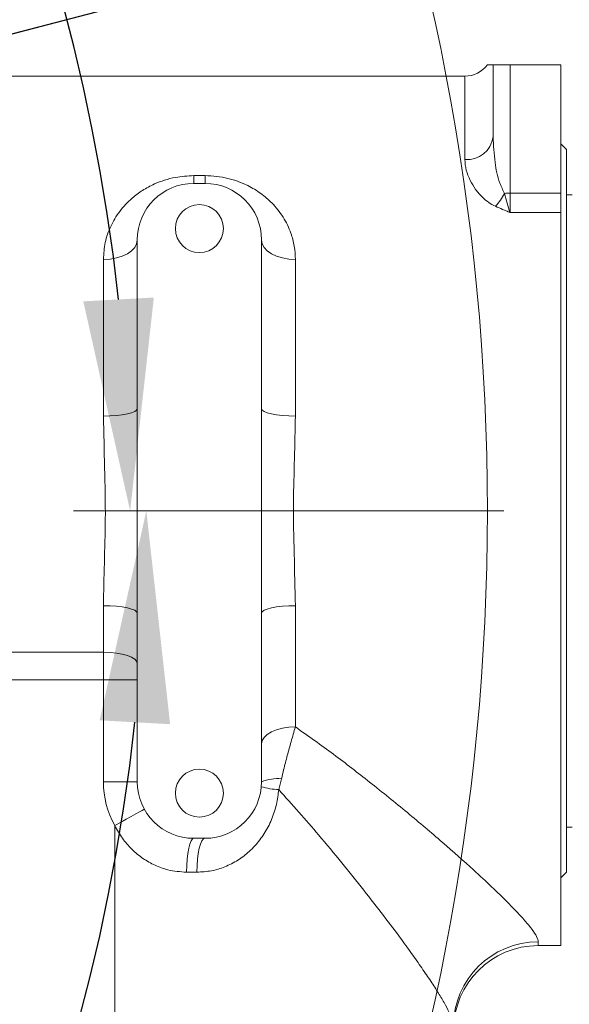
# Model space of a CAD drawing. Header units: millimetres. Extents: x 176 to 9387, y -11044 to -3322.
# Tile 20 of 255: x 3611 to 3708, y -8331 to -8156. Entities that reach past the tile are written whole.
import ezdxf

# ---------------------------------------------------------------- set-up
doc = ezdxf.new("R2010")
doc.units = ezdxf.units.MM
doc.header["$LTSCALE"] = 0.3175
doc.linetypes.add('ACAD_ISO10W100', pattern=[18, 12, -3, 0, -3])
for name, color, linetype, lineweight in [('1轮廓实线层', 7, 'Continuous', 18), ('7标注层', 4, 'Continuous', 13), ('sub', 1, 'Continuous', 18), ('中心线', 4, 'ACAD_ISO10W100', 20)]:
    doc.layers.add(name, color=color, linetype=linetype, lineweight=lineweight)
doc.styles.add('标准汉字', font='gbenor.shx', dxfattribs={"bigfont": 'gbcbig.shx'})
doc.dimstyles.new('M1：15', dxfattribs={"dimscale": 15, "dimtxt": 3.5, "dimasz": 2.5, "dimexe": 2, "dimexo": 0, "dimgap": 0.5, "dimtad": 1, "dimdec": 4, "dimdsep": 46, "dimtxsty": '标准汉字', "dimcen": 5, "dimdle": 5, "dimclrd": 1, "dimclre": 1, "dimclrt": 256, "dimadec": 4, "dimazin": 2, "dimtfac": 1, "dimtdec": 4, "dimtmove": 0, "dimatfit": 3, "dimfxl": 1, "dimtolj": 1, "dimarcsym": 0})
doc.dimstyles.new('M1：18.5', dxfattribs={"dimscale": 18.5, "dimtxt": 3.5, "dimasz": 2.5, "dimexe": 2, "dimexo": 0, "dimgap": 1.5, "dimtad": 1, "dimdec": 4, "dimdsep": 46, "dimtxsty": '标准汉字', "dimcen": 5, "dimdle": 5, "dimclrd": 1, "dimclre": 1, "dimclrt": 256, "dimadec": 4, "dimazin": 2, "dimtfac": 1, "dimtdec": 4, "dimtmove": 2, "dimatfit": 3, "dimfxl": 1, "dimfrac": 2, "dimtolj": 1, "dimarcsym": 0})

# ---------------------------------------------------------------- blocks, each defined once
blk = doc.blocks.new('*D24')
at = {"layer": '7标注层', "color": 1, "lineweight": -2, "ltscale": 20, "transparency": 16777216}
blk.add_line((2886.15, -8172.43), (2978, -8188.63), dxfattribs=at)
blk.add_arc((3286.97, -8243.11), 343.73, 6.2539, 163.7461, dxfattribs=at)
at = {"layer": '7标注层', "color": 1, "lineweight": 30, "ltscale": 20, "transparency": 16777216}
for points in [[(2963.06, -8148.32), (2950.89, -8145.48), (2948.46, -8183.42)], [(3634.9, -8205.32), (3622.41, -8206), (3630.7, -8243.11)]]:
    blk.add_solid(points, dxfattribs=at)
at = {"layer": 'Defpoints', "color": 0, "lineweight": 30, "ltscale": 20, "transparency": 16777216}
for p in [(3150.82, -7927.49), (1869.32, -7993.14), (2886.15, -8172.43), (3008.69, -8243.11), (4726.49, -8243.11)]:
    blk.add_point(p, dxfattribs=at)
at = {"layer": '7标注层', "ltscale": 20, "transparency": 16777216, "insert": (3354.34, -7871.69), "char_height": 52.5, "attachment_point": 5, "rotation": 349.7192, "style": '标准汉字'}
blk.add_mtext('\\A1;167%%D', dxfattribs=at)
blk = doc.blocks.new('*D25')
at = {"layer": '7标注层', "color": 1, "lineweight": -2, "ltscale": 20, "transparency": 16777216}
blk.add_line((2886.15, -8313.78), (2975.18, -8298.08), dxfattribs=at)
blk.add_arc((3286.97, -8243.11), 346.6, 196.2021, 353.7979, dxfattribs=at)
at = {"layer": '7标注层', "color": 1, "lineweight": 30, "ltscale": 20, "transparency": 16777216}
for points in [[(3625.3, -8280.21), (3637.78, -8280.89), (3633.57, -8243.11)], [(2948.05, -8341.23), (2960.22, -8338.4), (2945.63, -8303.29)]]:
    blk.add_solid(points, dxfattribs=at)
at = {"layer": 'Defpoints', "color": 0, "lineweight": 30, "ltscale": 20, "transparency": 16777216}
for p in [(3008.69, -8243.11), (4726.49, -8243.11), (2886.15, -8313.78), (1869.32, -8493.08), (3149.69, -8561.36)]:
    blk.add_point(p, dxfattribs=at)
at = {"layer": '7标注层', "ltscale": 20, "transparency": 16777216, "insert": (3314.24, -8554.77), "char_height": 52.5, "attachment_point": 5, "rotation": 5, "style": '标准汉字'}
blk.add_mtext('\\A1;167%%D', dxfattribs=at)
blk = doc.blocks.new('*D26')
at = {"layer": '7标注层', "color": 1, "lineweight": -2, "ltscale": 20, "transparency": 16777216}
for p, q in [((3864.68, -7885.44), (3664.9, -8009.12)), ((3664.9, -8009.12), (3633.02, -8028.86)), ((3286.97, -8243.11), (3633.02, -8028.86)), ((3286.97, -8243.11), (3223.2, -8282.59))]:
    blk.add_line(p, q, dxfattribs=at)
at = {"layer": '7标注层', "color": 1, "transparency": 16777216}
blk.add_solid([(3604.42, -8053.92), (3597.84, -8043.29), (3633.02, -8028.86)], dxfattribs=at)
at = {"layer": 'Defpoints', "color": 0, "transparency": 16777216}
for p in [(3633.02, -8028.86), (3286.97, -8243.11)]:
    blk.add_point(p, dxfattribs=at)
at = {"layer": '7标注层', "transparency": 16777216, "insert": (3790.32, -7891.78), "char_height": 52.5, "attachment_point": 5, "rotation": 31.7623, "style": '标准汉字'}
blk.add_mtext('\\A1;R407', dxfattribs=at)
blk = doc.blocks.new('*D27')
at = {"layer": '7标注层', "color": 1, "lineweight": -2, "ltscale": 20, "transparency": 16777216}
for p, q in [((4542.14, -7914.73), (4634.88, -7890.47)), ((4259.82, -7988.59), (3286.97, -8243.11))]:
    blk.add_line(p, q, dxfattribs=at)
at = {"layer": '7标注层', "color": 1, "transparency": 16777216}
blk.add_solid([(4636.83, -7897.93), (4632.93, -7883.01), (4679.62, -7878.76)], dxfattribs=at)
at = {"layer": 'Defpoints', "color": 0, "transparency": 16777216}
for p in [(4679.62, -7878.76), (3286.97, -8243.11)]:
    blk.add_point(p, dxfattribs=at)
at = {"layer": '7标注层', "transparency": 16777216, "insert": (4400.98, -7951.66), "char_height": 64.75, "attachment_point": 5, "rotation": 14.6611, "style": '标准汉字'}
blk.add_mtext('\\A1;R1439.5', dxfattribs=at)

msp = doc.modelspace()

# ---------------------------------------------------------------- linework, layer by layer
at = {"layer": '1轮廓实线层', "ltscale": 20}
for p, q in [((3694.9695, -8164.10681), (3697.96952, -8164.10681)), ((3694.9695, -8176.84715), (3694.9695, -8164.10681)), ((3697.96952, -8164.10681), (3697.96952, -8186.83768)), ((3697.96952, -8164.10681), (3706.9695, -8164.10681)), ((3706.9695, -8164.10681), (3706.9695, -8186.83768)), ((3689.96951, -8166.10682), (3570.96952, -8166.10682)), ((3689.96951, -8180.88737), (3689.96951, -8166.10682)), ((3707.96951, -8179.10681), (3706.9695, -8178.10682)), ((3707.96951, -8179.10681), (3707.96951, -8307.10682)), ((3641.9695, -8183.73332), (3643.9695, -8183.73332)), ((3641.9695, -8185.10682), (3641.9695, -8183.73332)), ((3643.9695, -8185.10682), (3643.9695, -8183.73332)), ((3643.9695, -8185.10682), (3641.9695, -8185.10682)), ((3697.96952, -8186.83768), (3697.96952, -8190.25792)), ((3697.96952, -8186.83768), (3706.9695, -8186.83768)), ((3706.9695, -8186.83768), (3706.9695, -8190.25792)), ((3708.9695, -8187.10681), (3707.96951, -8187.10681)), ((3706.9695, -8190.25792), (3697.96952, -8190.25792)), ((3706.9695, -8190.25792), (3706.9695, -8320.10681)), ((3631.96951, -8195.10681), (3631.96951, -8224.99604)), ((3653.96952, -8224.99604), (3653.96952, -8195.10681)), ((3625.9695, -8226.30526), (3625.9695, -8198.5767)), ((3659.96951, -8198.5767), (3659.96951, -8226.30526)), ((3631.96951, -8224.99604), (3631.96951, -8261.21759)), ((3653.96952, -8261.21759), (3653.96952, -8224.99604)), ((3625.9695, -8268.14567), (3625.9695, -8259.90837)), ((3631.96951, -8261.21759), (3631.96951, -8291.10682)), ((3653.96952, -8291.10682), (3653.96952, -8261.21759)), ((3659.96951, -8259.90837), (3659.96951, -8281.37929)), ((3589.96951, -8268.14567), (3625.9695, -8268.14567)), ((3625.9695, -8273.02337), (3625.9695, -8268.14567)), ((3625.9695, -8273.02337), (3589.96951, -8273.02337)), ((3625.9695, -8273.02337), (3631.96951, -8273.02337)), ((3625.9695, -8291.10682), (3625.9695, -8273.02337)), ((3657.50959, -8290.54483), (3657.00707, -8292.47589)), ((3625.9695, -8291.10682), (3631.96951, -8291.10682)), ((3627.9695, -8380.60682), (3627.9695, -8298.85278)), ((3707.96951, -8299.10682), (3708.9695, -8299.10682)), ((3641.9695, -8301.10681), (3643.9695, -8301.10681)), ((3642.51497, -8307.10682), (3640.69679, -8307.10682)), ((3706.9695, -8308.10681), (3707.96951, -8307.10682)), ((3702.96952, -8319.449), (3702.96952, -8320.10681)), ((3702.96952, -8320.10681), (3706.9695, -8320.10681))]:
    msp.add_line(p, q, dxfattribs=at)
at = {"layer": '1轮廓实线层', "lineweight": 0, "ltscale": 20}
for points in [[(3625.9695, -8198.5767), (3627.14004, -8198.51002), (3628.26562, -8198.31256), (3629.30295, -8197.99191), (3630.21216, -8197.56039), (3630.95832, -8197.03458), (3631.51279, -8196.43468), (3631.85423, -8195.78376), (3631.96951, -8195.10681)], [(3653.96952, -8195.10681), (3654.0848, -8195.78376), (3654.42624, -8196.43468), (3654.98069, -8197.03458), (3655.72688, -8197.56039), (3656.63609, -8197.99191), (3657.67342, -8198.31256), (3658.79896, -8198.51002), (3659.96951, -8198.5767)], [(3625.9695, -8226.30526), (3627.14004, -8226.2801), (3628.26562, -8226.2056), (3629.30295, -8226.08462), (3630.21216, -8225.9218), (3630.95832, -8225.7234), (3631.51279, -8225.49706), (3631.85423, -8225.25146), (3631.96951, -8224.99604)], [(3653.96952, -8224.99604), (3654.0848, -8225.25146), (3654.42624, -8225.49706), (3654.98069, -8225.7234), (3655.72688, -8225.9218), (3656.63609, -8226.08462), (3657.67342, -8226.2056), (3658.79896, -8226.2801), (3659.96951, -8226.30526)], [(3625.9695, -8259.90837), (3627.14004, -8259.93353), (3628.26562, -8260.00803), (3629.30295, -8260.12902), (3630.21216, -8260.29183), (3630.95832, -8260.49023), (3631.51279, -8260.71657), (3631.85423, -8260.96217), (3631.96951, -8261.21759)], [(3653.96952, -8261.21759), (3654.0848, -8260.96217), (3654.42624, -8260.71657), (3654.98069, -8260.49023), (3655.72688, -8260.29183), (3656.63609, -8260.12902), (3657.67342, -8260.00803), (3658.79896, -8259.93353), (3659.96951, -8259.90837)], [(3625.9695, -8268.14567), (3627.14004, -8268.18316), (3628.26562, -8268.29418), (3629.30295, -8268.47448), (3630.21216, -8268.71713), (3630.95832, -8269.01279), (3631.51279, -8269.3501), (3631.85423, -8269.71611), (3631.96951, -8270.09675)], [(3653.96952, -8284.36156), (3654.0848, -8283.77975), (3654.42624, -8283.22029), (3654.98069, -8282.7047), (3655.72688, -8282.25278), (3656.63609, -8281.88189), (3657.67342, -8281.6063), (3658.79896, -8281.4366), (3659.96951, -8281.37929)], [(3627.9695, -8298.85278), (3628.99375, -8298.28609), (3629.97859, -8297.74119), (3630.88625, -8297.239), (3631.68183, -8296.79882), (3632.33474, -8296.43758), (3632.81989, -8296.16915), (3633.11863, -8296.00386), (3633.21951, -8295.94804)], [(3640.69679, -8307.10682), (3640.72123, -8305.93627), (3640.79365, -8304.81071), (3640.91128, -8303.77339), (3641.06956, -8302.86417), (3641.26241, -8302.118), (3641.48247, -8301.56354), (3641.72122, -8301.2221), (3641.9695, -8301.10681)], [(3643.9695, -8301.10681), (3643.68576, -8301.2221), (3643.41289, -8301.56354), (3643.16141, -8302.118), (3642.941, -8302.86417), (3642.7601, -8303.77339), (3642.62569, -8304.81071), (3642.54293, -8305.93627), (3642.51497, -8307.10682)]]:
    msp.add_lwpolyline(points, dxfattribs=at)
at = {"layer": '1轮廓实线层', "ltscale": 20}
for centre in [(3642.96951, -8193.10682), (3642.96951, -8293.10682)]:
    msp.add_circle(centre, 4.25, dxfattribs=at)
at = {"layer": '1轮廓实线层', "lineweight": 0, "ltscale": 20}
for centre, radius, start, end in [((3689.96951, -8161.10682), 5, 270, 323.2505273), ((3690.40334, -8176.31027), 4.59761, 264.585451, 353.2941115), ((3641.96951, -8195.10682), 10, 90, 180), ((3643.96951, -8195.10682), 10, 0, 90), ((3687.94085, -8182.17813), 10.20854, 316.8697352, 332.5809532), ((3697.95988, -8197.9162), 11.07853, 89.9501064, 94.9570756), ((3656.88283, -8298.02757), 7.50894, 85.2120106, 112.8287403), ((3641.96951, -8291.10682), 16, 180, 208.9550244), ((3641.96951, -8291.10682), 10, 180, 270), ((3643.96951, -8291.10682), 10, 270, 0), ((3657.56744, -8279.6596), 12.82854, 253.5414584, 267.4964295), ((3702.9057, -8334.38519), 14.93633, 89.7551716, 179.7531777), ((3702.96951, -8335.10682), 15, 90, 180)]:
    msp.add_arc(centre, radius, start, end, dxfattribs=at)
at = {"layer": '1轮廓实线层', "ltscale": 20}
for points, knots in [([(3693.99038, -8164.10681), (3694.01587, -8164.10681), (3694.075, -8164.10681), (3694.72271, -8164.10681), (3694.88724, -8164.10681), (3694.9695, -8164.10681)], [0, 0, 0, 0, 0.2690536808, 0.6240976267, 0.9791254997, 0.9791254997, 0.9791254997, 0.9791254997]), ([(3694.9695, -8176.84715), (3695.05141, -8178.3623), (3695.19811, -8181.07599), (3695.83791, -8184.51706), (3696.70256, -8186.27064), (3697.00259, -8186.87911)], [0, 0, 0, 0, 4.688793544, 8.397808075, 10.36864004, 10.36864004, 10.36864004, 10.36864004]), ([(3695.39106, -8189.15729), (3694.97853, -8188.93536), (3694.13807, -8188.48321), (3692.94541, -8187.45922), (3691.81636, -8186.15515), (3690.82929, -8184.50627), (3690.12012, -8182.71712), (3690.02014, -8181.50251), (3689.96951, -8180.88737)], [0, 0, 0, 0, 1.128987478, 2.300151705, 4.105949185, 5.961611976, 8.153128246, 10.401918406, 10.401918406, 10.401918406, 10.401918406]), ([(3625.9695, -8198.5767), (3626.03691, -8197.55749), (3626.17177, -8195.51832), (3627.19168, -8192.64595), (3628.76906, -8190.00138), (3630.73503, -8187.89579), (3632.85388, -8186.31112), (3634.80373, -8185.25042), (3636.78179, -8184.50076), (3639.08466, -8183.89021), (3640.87211, -8183.793), (3641.9695, -8183.73332)], [0, 0, 0, 0, 3.249684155, 6.501806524, 9.894209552, 13.284958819, 15.625625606, 17.963771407, 19.73697511, 21.508461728, 24.325566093, 24.325566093, 24.325566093, 24.325566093]), ([(3643.9695, -8183.73332), (3644.65852, -8183.75818), (3646.03704, -8183.80791), (3648.66326, -8184.2993), (3651.35991, -8185.29564), (3653.8913, -8186.84351), (3656.0329, -8188.69161), (3657.88495, -8191.03067), (3659.14669, -8193.63606), (3659.84571, -8196.1769), (3659.92825, -8197.77688), (3659.96951, -8198.5767)], [0, 0, 0, 0, 1.77327372, 3.547805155, 6.998587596, 9.661474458, 12.327869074, 15.782014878, 19.236704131, 21.782879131, 24.327955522, 24.327955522, 24.327955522, 24.327955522]), ([(3697.00259, -8186.87911), (3697.16313, -8187.46417), (3697.49691, -8188.68055), (3697.80519, -8189.74954), (3697.96809, -8190.25349), (3697.96952, -8190.25792)], [0, 0, 0, 0, 1.682875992, 3.498776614, 3.514864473, 3.514864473, 3.514864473, 3.514864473]), ([(3697.96952, -8190.25792), (3697.96433, -8190.25578), (3697.74226, -8190.1646), (3697.30474, -8189.98493), (3696.44247, -8189.62832), (3695.81138, -8189.34559), (3695.39106, -8189.15729)], [0, 0, 0, 0, 0.016718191, 0.714549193, 1.412355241, 2.803855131, 2.803855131, 2.803855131, 2.803855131]), ([(3625.9695, -8259.90837), (3626.01881, -8257.395), (3626.11792, -8252.34281), (3626.39025, -8244.15214), (3626.18186, -8235.39742), (3626.04063, -8229.35073), (3625.9695, -8226.30526)], [0, 0, 0, 0, 7.61776134, 15.312592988, 24.396375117, 33.614058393, 33.614058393, 33.614058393, 33.614058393]), ([(3659.96951, -8226.30526), (3659.92019, -8228.81863), (3659.82107, -8233.87082), (3659.54879, -8242.0615), (3659.75718, -8250.81621), (3659.89839, -8256.8629), (3659.96951, -8259.90837)], [0, 0, 0, 0, 7.61776109, 15.312591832, 24.396373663, 33.614055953, 33.614055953, 33.614055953, 33.614055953]), ([(3659.96951, -8281.37929), (3659.7139, -8282.24304), (3659.23531, -8283.86028), (3658.53093, -8286.4384), (3657.96265, -8288.6425), (3657.63288, -8290.02718), (3657.50959, -8290.54483)], [0, 0, 0, 0, 2.883973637, 5.399809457, 7.961946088, 9.491677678, 9.491677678, 9.491677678, 9.491677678]), ([(3659.96951, -8281.37929), (3662.24252, -8282.98901), (3666.78853, -8286.20844), (3673.39542, -8291.34271), (3679.87935, -8296.58816), (3686.0669, -8301.84192), (3690.99627, -8306.22115), (3694.77498, -8309.72533), (3697.58328, -8312.45583), (3699.7774, -8314.73791), (3701.36635, -8316.56595), (3702.40705, -8317.97565), (3702.90677, -8318.91438), (3702.95293, -8319.30766), (3702.96952, -8319.449)], [0, 0, 0, 0, 5.978448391, 11.956819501, 18.599297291, 25.255718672, 31.886352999, 36.236974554, 40.596503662, 44.941378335, 48.547070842, 52.162451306, 55.765093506, 57.786106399, 57.786106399, 57.786106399, 57.786106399]), ([(3657.00707, -8292.47589), (3656.96469, -8292.89832), (3656.82925, -8294.2484), (3656.28583, -8296.50349), (3655.2122, -8299.0862), (3653.71538, -8301.44866), (3651.90338, -8303.43426), (3649.80882, -8305.04213), (3647.54853, -8306.19676), (3645.09006, -8306.95904), (3643.38301, -8307.057), (3642.51497, -8307.10682)], [0, 0, 0, 0, 1.238697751, 3.958931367, 6.768861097, 9.516273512, 12.348424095, 14.925176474, 17.577321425, 20.102363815, 22.71478338, 22.71478338, 22.71478338, 22.71478338]), ([(3687.9695, -8334.32085), (3687.93742, -8334.04444), (3687.87325, -8333.49158), (3687.37052, -8332.23946), (3686.57827, -8330.68469), (3685.48816, -8328.8239), (3684.1487, -8326.71833), (3682.57866, -8324.38528), (3680.79596, -8321.84425), (3678.5, -8318.67825), (3675.62286, -8314.84115), (3672.0721, -8310.26446), (3668.22673, -8305.47239), (3663.30974, -8299.52375), (3659.40845, -8295.1612), (3657.00707, -8292.47589)], [0, 0, 0, 0, 3.035920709, 6.072232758, 9.231478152, 12.391379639, 15.531127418, 18.671450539, 21.885165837, 25.099301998, 29.879354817, 34.660620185, 39.562334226, 44.464719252, 52.313594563, 52.313594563, 52.313594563, 52.313594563]), ([(3640.69679, -8307.10682), (3639.58972, -8307.02855), (3637.67618, -8306.89325), (3635.07896, -8305.93469), (3632.90663, -8304.71241), (3630.96246, -8303.08627), (3629.24925, -8301.13182), (3628.40008, -8299.61957), (3627.9695, -8298.85278)], [0, 0, 0, 0, 3.374289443, 5.832381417, 8.291262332, 10.847736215, 13.405558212, 16.03658439, 16.03658439, 16.03658439, 16.03658439])]:
    msp.add_open_spline(points, degree=3, knots=knots, dxfattribs=at)
at = {"layer": '7标注层', "ltscale": 20}
msp.add_line((3286.96951, -8243.10682), (4263.33655, -7987.67099), dxfattribs=at)
at = {"layer": 'sub', "color": 4, "ltscale": 20}
msp.add_arc((3286.96951, -8243.10682), 407, 190, 170, dxfattribs=at)
at = {"layer": '中心线', "ltscale": 20}
msp.add_line((4726.49169, -8243.10682), (3008.69393, -8243.10682), dxfattribs=at)

# ---------------------------------------------------------------- dimensions: what is measured, and where the dimension line sits
at = {"layer": '7标注层', "ltscale": 20}
for mpoint, dimstyle, override, picture, middle in [((3633.01705, -8028.86373), 'M1：15', {"dimpost": 'R<>', "dimsah": 1, "dimtzin": 8}, '*D26', (3808.08176, -7920.4786)), ((4679.62089, -7878.76324), 'M1：18.5', {"dimdec": 1, "dimpost": 'R<>', "dimsah": 1, "dimtzin": 8}, '*D27', (4400.9784, -7951.66131))]:
    dim = msp.add_radius_dim(center=(3286.96951, -8243.10682), mpoint=mpoint, dimstyle=dimstyle, override=override, dxfattribs=at)
    dim.commit()
    dim.dimension.update_dxf_attribs({"geometry": picture, "text_midpoint": middle, "dimtype": 164})
dim = msp.add_angular_dim_2l(base=(3150.82434, -7927.48683), line1=((4726.49169, -8243.10682), (3008.69393, -8243.10682)), line2=((2886.15275, -8172.43201), (1869.3169, -7993.13641)), text='167%%D', dimstyle='M1：15', override={"dimtad": 1, "dimtih": 0, "dimtoh": 0, "dimsah": 1, "dimtzin": 8}, dxfattribs=at)
dim.commit()
dim.dimension.update_dxf_attribs({"geometry": '*D24', "text_midpoint": (3348.31628, -7904.89378), "dimtype": 162})
dim = msp.add_angular_dim_2l(base=(3149.6879, -8561.36136), line1=((2886.15275, -8313.78162), (1869.3169, -8493.07722)), line2=((4726.49169, -8243.10682), (3008.69393, -8243.10682)), text='167%%D', dimstyle='M1：15', override={"dimtad": 1, "dimtih": 0, "dimtoh": 0, "dimsah": 1, "dimtzin": 8}, dxfattribs=at)
dim.commit()
dim.dimension.update_dxf_attribs({"geometry": '*D25', "text_midpoint": (3314.23626, -8554.76724)})

doc.saveas('drawing.dxf')
